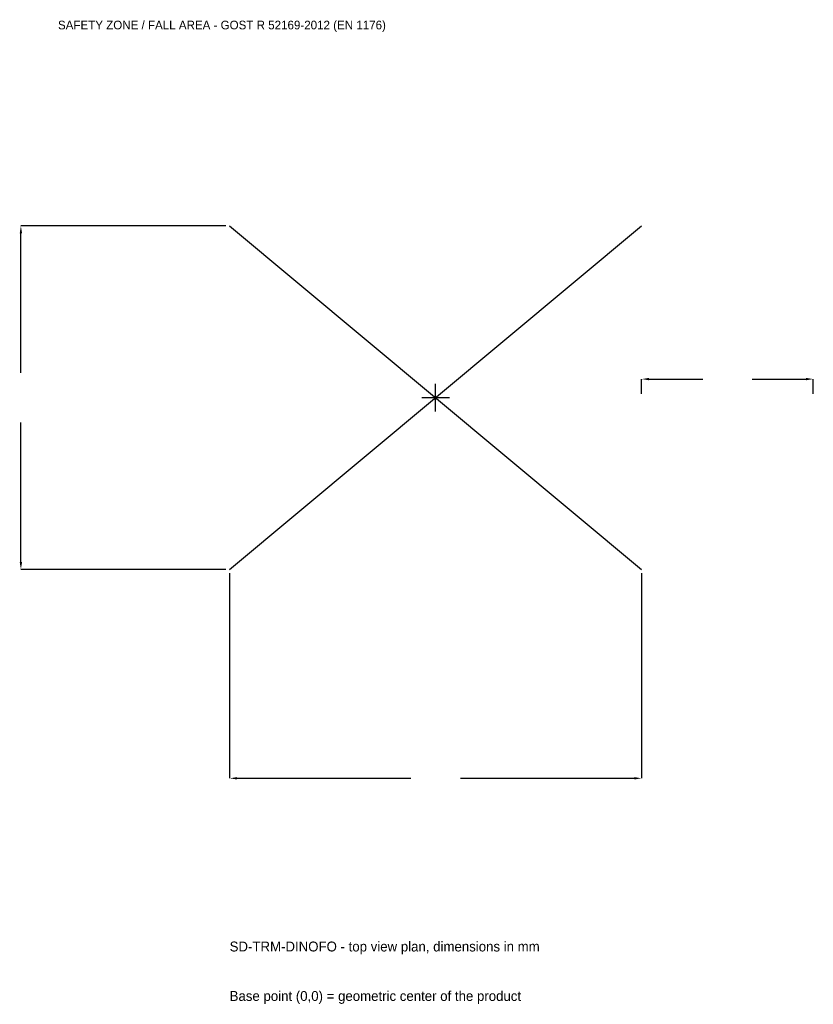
# Model space of a CAD drawing. Extents: x -3635 to 3300, y -5297 to 3300.
import ezdxf

# ---------------------------------------------------------------- set-up
doc = ezdxf.new("R2010")
doc.units = 0
for name, color, linetype in [('GP_MAF_zona_bezopasnosti', 1, 'Continuous'), ('ZSK_DANNYE', 3, 'Continuous'), ('ZSK_KONTUR', 7, 'Continuous'), ('ZSK_RAZMERY', 8, 'Continuous')]:
    doc.layers.add(name, color=color, linetype=linetype)
doc.dimstyles.new('ORION', dxfattribs={"dimtxt": 108, "dimasz": 64.8, "dimexe": 1.25, "dimexo": 32.4, "dimtad": 1, "dimcen": 2.5, "dimazin": 3, "dimtfac": 1, "dimtmove": 0, "dimatfit": 3})

# ---------------------------------------------------------------- blocks, each defined once
blk = doc.blocks.new('_CLOSEDFILLED')
at = {"color": 0, "linetype": 'BYBLOCK'}
blk.add_solid([(-1, 0.16), (0, 0), (-1, -0.16)], dxfattribs=at)
blk = doc.blocks.new('*D1')
for p, q in [((-1800, -1532.4), (-1800, -3324)), ((1800, -1532.4), (1800, -3324)), ((-1735.2, -3324), (-216, -3324)), ((216, -3324), (1735.2, -3324))]:
    blk.add_line(p, q)
at = {"layer": 'Defpoints'}
for p in [(-1800, -1500), (1800, -1500), (-1800, -3324)]:
    blk.add_point(p, dxfattribs=at)
at = {"layer": 'ZSK_RAZMERY', "xscale": 64.8, "yscale": 64.8, "rotation": 180}
blk.add_blockref('_CLOSEDFILLED', (-1800, -3324), dxfattribs=at)
at = {"layer": 'ZSK_RAZMERY', "xscale": 64.8, "yscale": 64.8}
blk.add_blockref('_CLOSEDFILLED', (1800, -3324), dxfattribs=at)
blk = doc.blocks.new('*D2')
for p, q in [((-1832.4, 1500), (-3624, 1500)), ((-3624, 216), (-3624, 1435.2)), ((-3624, -1435.2), (-3624, -216)), ((-1832.4, -1500), (-3624, -1500))]:
    blk.add_line(p, q)
at = {"layer": 'Defpoints'}
for p in [(-1800, 1500), (-3624, -1500), (-1800, -1500)]:
    blk.add_point(p, dxfattribs=at)
at = {"layer": 'ZSK_RAZMERY', "xscale": 64.8, "yscale": 64.8}
for p, rotation in [((-3624, 1500), 90), ((-3624, -1500), 270)]:
    blk.add_blockref('_CLOSEDFILLED', p, dxfattribs=dict(at, rotation=rotation))
blk = doc.blocks.new('*D3')
for p, q in [((1800, 32.4), (1800, 162)), ((1864.8, 162), (2334, 162)), ((2766, 162), (3235.2, 162)), ((3300, 32.4), (3300, 162))]:
    blk.add_line(p, q)
at = {"layer": 'Defpoints'}
for p in [(1800, 162), (1800, 0), (3300, 0)]:
    blk.add_point(p, dxfattribs=at)
at = {"layer": 'ZSK_RAZMERY', "xscale": 64.8, "yscale": 64.8, "rotation": 180}
blk.add_blockref('_CLOSEDFILLED', (1800, 162), dxfattribs=at)
at = {"layer": 'ZSK_RAZMERY', "xscale": 64.8, "yscale": 64.8}
blk.add_blockref('_CLOSEDFILLED', (3300, 162), dxfattribs=at)
blk = doc.blocks.new('B1')
at = {"layer": 'ZSK_KONTUR'}
for p, q in [((-1800, -1500), (1800, 1500)), ((-1800, 1500), (1800, -1500))]:
    blk.add_line(p, q, dxfattribs=at)
at = {"layer": 'ZSK_RAZMERY'}
for p, q in [((0, -120), (0, 120)), ((-120, 0), (120, 0))]:
    blk.add_line(p, q, dxfattribs=at)
at = {"layer": 'GP_MAF_zona_bezopasnosti', "color": 1}
blk.add_text('SAFETY ZONE / FALL AREA - GOST R 52169-2012 (EN 1176)', height=75.6, dxfattribs=at).set_placement((-3300, 3216))
at = {"layer": 'ZSK_RAZMERY'}
dim = blk.add_linear_dim(base=(-3624, -1500), p1=(-1800, -1500), p2=(-1800, 1500), angle=90, dimstyle='ORION', dxfattribs=at)
dim.commit()
dim.dimension.update_dxf_attribs({"geometry": '*D2', "text_midpoint": (-3624, 0)})
for base, p1, p2, picture, middle in [((1800, 162), (1800, 0), (3300, 0), '*D3', (2550, 162)), ((-1800, -3324), (-1800, -1500), (1800, -1500), '*D1', (0, -3324))]:
    dim = blk.add_linear_dim(base=base, p1=p1, p2=p2, dimstyle='ORION', dxfattribs=at)
    dim.commit()
    dim.dimension.update_dxf_attribs({"geometry": picture, "text_midpoint": middle})

msp = doc.modelspace()

# ---------------------------------------------------------------- block references
msp.add_blockref('B1', (0, 0))

# ---------------------------------------------------------------- texts
at = {"layer": 'ZSK_DANNYE', "color": 3}
msp.add_text('SD-TRM-DINOFO - top view plan, dimensions in mm', height=86.4, dxfattribs=at).set_placement((-1800, -4836))
at = {"layer": 'ZSK_DANNYE', "color": 7}
msp.add_text('Base point (0,0) = geometric center of the product', height=86.4, dxfattribs=at).set_placement((-1800, -5268))

doc.saveas('drawing.dxf')
